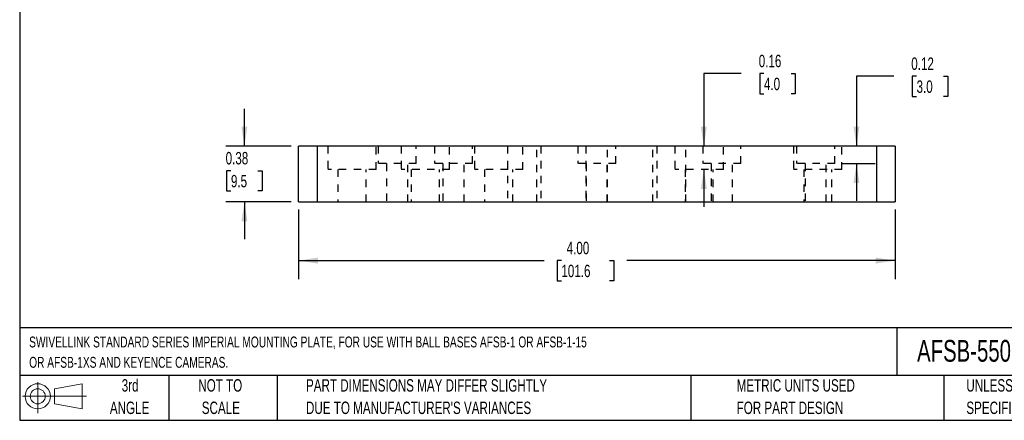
# Model space of a CAD drawing. Header units: inches. Extents: x 0.5 to 21.5, y 0.5 to 16.5.
# Tile 1 of 3: x 0.5 to 13.7, y 0.5 to 5.9. Entities that reach past the tile are written whole.
import ezdxf

# ---------------------------------------------------------------- set-up
doc = ezdxf.new("R2010")
doc.units = ezdxf.units.IN
doc.header["$LTSCALE"] = 2
doc.header["$MEASUREMENT"] = 0
doc.linetypes.add('HIDDEN', pattern=[0.075, 0.05, -0.025])
doc.layers.add('DIMENSIONS', color=140, linetype='Continuous', lineweight=25)
doc.layers.add('TEXT', color=140, linetype='Continuous', lineweight=25)
doc.layers.add('HIDDEN', color=102, linetype='HIDDEN')
doc.styles.add('SLDTEXTSTYLE0', font='TXT', dxfattribs={"width": 0.7})
doc.dimstyles.new('SLDDIMSTYLE11', dxfattribs={"dimtxt": 0.169922, "dimasz": 0.26, "dimexe": 0, "dimexo": 0.0625, "dimgap": 0.04248, "dimtad": 0, "dimtih": 1, "dimtoh": 1, "dimlfac": 0.5, "dimrnd": 1e-09, "dimdsep": 46, "dimtxsty": 'SLDTEXTSTYLE0', "dimsah": 1, "dimcen": 0.09, "dimadec": 0, "dimazin": 2, "dimtfac": 1, "dimtmove": 0, "dimatfit": 0, "dimfxl": 0, "dimfrac": 2, "dimtolj": 1, "dimtzin": 12, "dimarcsym": 0})
doc.dimstyles.new('SLDDIMSTYLE7', dxfattribs={"dimtxt": 0.169922, "dimasz": 0.26, "dimexe": 0, "dimexo": 0.0625, "dimgap": 0.04248, "dimtad": 0, "dimtih": 1, "dimtoh": 1, "dimlfac": 0.5, "dimrnd": 1e-09, "dimzin": 4, "dimdsep": 46, "dimtxsty": 'SLDTEXTSTYLE0', "dimsah": 1, "dimcen": 0.09, "dimadec": 0, "dimazin": 1, "dimtfac": 1, "dimtofl": 0, "dimtmove": 0, "dimatfit": 3, "dimfxl": 0, "dimfrac": 2, "dimtolj": 1, "dimtzin": 12, "dimarcsym": 0})

# ---------------------------------------------------------------- blocks, each defined once
blk = doc.blocks.new('Block11')
at = {"color": 7, "linetype": 'Continuous', "lineweight": 18}
for p, q in [((0.204, 0.418), (0.204, 0)), ((0.431, 0.328), (0.801, 0.396)), ((0.801, 0.396), (0.801, 0.058)), ((0.431, 0.126), (0.431, 0.328)), ((0, 0.227), (0.856, 0.227)), ((0.431, 0.126), (0.801, 0.058))]:
    blk.add_line(p, q, dxfattribs=at)
for radius in [0.169, 0.101]:
    blk.add_circle((0.204, 0.227), radius, dxfattribs=at)
blk = doc.blocks.new('Block12')
at = {"color": 7, "linetype": 'Continuous'}
blk.add_blockref('Block11', (0, 0), dxfattribs=at)
blk = doc.blocks.new('SW_NOTE_0')
at = {"layer": 'TEXT', "color": 0, "char_height": 0.14583, "attachment_point": 1, "style": 'SLDTEXTSTYLE0'}
for s, insert in [('SWIVELLINK STANDARD SERIES IMPERIAL MOUNTING PLATE, FOR USE WITH BALL BASES AFSB-1 OR AFSB-1-15', (0, 0.188)), ('OR AFSB-1XS AND KEYENCE CAMERAS.', (0, -0.085))]:
    blk.add_mtext(s, dxfattribs=dict(at, insert=insert))
blk = doc.blocks.new('SW_NOTE_0_2')
at = {"layer": 'TEXT', "color": 0, "char_height": 0.16667, "attachment_point": 1, "style": 'SLDTEXTSTYLE0'}
for s, insert in [('UNLESS OTHERWISE', (0, 0.215)), ('SPECIFIED UNITS ARE:', (0, -0.086))]:
    blk.add_mtext(s, dxfattribs=dict(at, insert=insert))
blk = doc.blocks.new('SW_NOTE_0_3')
at = {"layer": 'TEXT', "color": 0, "char_height": 0.16667, "attachment_point": 1, "style": 'SLDTEXTSTYLE0'}
for s, insert in [('PART DIMENSIONS MAY DIFFER SLIGHTLY', (0, 0.215)), ("DUE TO MANUFACTURER'S VARIANCES", (0, -0.086))]:
    blk.add_mtext(s, dxfattribs=dict(at, insert=insert))
blk = doc.blocks.new('SW_NOTE_0_4')
at = {"layer": 'TEXT', "color": 0, "char_height": 0.1667, "attachment_point": 2, "style": 'SLDTEXTSTYLE0'}
for s, insert in [('NOT TO', (0.414, 0.215)), ('SCALE', (0.422, -0.086))]:
    blk.add_mtext(s, dxfattribs=dict(at, insert=insert))
blk = doc.blocks.new('SW_NOTE_0_5')
at = {"layer": 'TEXT', "color": 0, "char_height": 0.1667, "attachment_point": 2, "style": 'SLDTEXTSTYLE0'}
for s, insert in [('3rd', (0.182, 0.215)), ('ANGLE', (0.175, -0.086))]:
    blk.add_mtext(s, dxfattribs=dict(at, insert=insert))
blk = doc.blocks.new('SW_NOTE_0_6')
at = {"layer": 'TEXT', "color": 0, "char_height": 0.16667, "attachment_point": 1, "style": 'SLDTEXTSTYLE0'}
for s, insert in [('METRIC UNITS USED', (0, 0.215)), ('FOR PART DESIGN', (0, -0.086))]:
    blk.add_mtext(s, dxfattribs=dict(at, insert=insert))
blk = doc.blocks.new('_D_30')
at = {"layer": 'DIMENSIONS'}
for p, q in [((3.514, 4.18), (3.514, 4.68)), ((4.14, 4.18), (3.264, 4.18)), ((3.333, 3.848), (3.276, 3.848)), ((3.276, 3.848), (3.276, 3.578)), ((3.696, 3.848), (3.753, 3.848)), ((3.753, 3.848), (3.753, 3.578)), ((3.276, 3.578), (3.333, 3.578)), ((3.753, 3.578), (3.696, 3.578)), ((4.14, 3.43), (3.264, 3.43)), ((3.514, 3.43), (3.514, 2.93))]:
    blk.add_line(p, q, dxfattribs=at)
for points in [[(3.514, 4.18), (3.554, 4.44), (3.474, 4.44)], [(3.514, 3.43), (3.474, 3.17), (3.554, 3.17)]]:
    blk.add_solid(points, dxfattribs=at)
at = {"layer": 'DIMENSIONS', "char_height": 0.1667, "attachment_point": 1, "style": 'SLDTEXTSTYLE0'}
for s, insert in [('0.38', (3.262, 4.101)), ('9.5', (3.333, 3.793))]:
    blk.add_mtext(s, dxfattribs=dict(at, insert=insert))
blk = doc.blocks.new('_D_31')
at = {"layer": 'DIMENSIONS'}
for p, q in [((4.24, 3.33), (4.24, 2.393)), ((12.24, 3.33), (12.24, 2.393)), ((4.24, 2.643), (7.535, 2.643)), ((7.765, 2.643), (7.708, 2.643)), ((7.708, 2.643), (7.708, 2.373)), ((8.411, 2.643), (8.468, 2.643)), ((8.468, 2.643), (8.468, 2.373)), ((12.24, 2.643), (8.642, 2.643)), ((7.708, 2.373), (7.765, 2.373)), ((8.468, 2.373), (8.411, 2.373))]:
    blk.add_line(p, q, dxfattribs=at)
for points in [[(4.24, 2.643), (4.5, 2.603), (4.5, 2.683)], [(12.24, 2.643), (11.98, 2.683), (11.98, 2.603)]]:
    blk.add_solid(points, dxfattribs=at)
at = {"layer": 'DIMENSIONS', "char_height": 0.1667, "attachment_point": 1, "style": 'SLDTEXTSTYLE0'}
for s, insert in [('4.00', (7.836, 2.896)), ('101.6', (7.765, 2.588))]:
    blk.add_mtext(s, dxfattribs=dict(at, insert=insert))
blk = doc.blocks.new('_D_32')
at = {"layer": 'DIMENSIONS'}
for p, q in [((12.223, 5.116), (11.723, 5.116)), ((11.723, 5.116), (11.723, 4.18)), ((12.529, 5.116), (12.472, 5.116)), ((12.472, 5.116), (12.472, 4.846)), ((12.892, 5.116), (12.949, 5.116)), ((12.949, 5.116), (12.949, 4.846)), ((12.472, 4.846), (12.529, 4.846)), ((12.949, 4.846), (12.892, 4.846)), ((11.533, 3.944), (11.973, 3.944)), ((11.723, 3.944), (11.723, 3.444))]:
    blk.add_line(p, q, dxfattribs=at)
for points in [[(11.723, 4.18), (11.763, 4.44), (11.683, 4.44)], [(11.723, 3.944), (11.683, 3.684), (11.763, 3.684)]]:
    blk.add_solid(points, dxfattribs=at)
at = {"layer": 'DIMENSIONS', "char_height": 0.1667, "attachment_point": 1, "style": 'SLDTEXTSTYLE0'}
for s, insert in [('0.12', (12.458, 5.369)), ('3.0', (12.529, 5.061))]:
    blk.add_mtext(s, dxfattribs=dict(at, insert=insert))
blk = doc.blocks.new('_D_33')
at = {"layer": 'DIMENSIONS'}
for p, q in [((10.176, 5.152), (9.676, 5.152)), ((9.676, 5.152), (9.676, 4.18)), ((10.482, 5.152), (10.425, 5.152)), ((10.425, 5.152), (10.425, 4.882)), ((10.846, 5.152), (10.903, 5.152)), ((10.903, 5.152), (10.903, 4.882)), ((10.425, 4.882), (10.482, 4.882)), ((10.903, 4.882), (10.846, 4.882)), ((9.676, 3.865), (9.676, 3.365))]:
    blk.add_line(p, q, dxfattribs=at)
for points in [[(9.676, 4.18), (9.716, 4.44), (9.636, 4.44)], [(9.676, 3.865), (9.636, 3.605), (9.716, 3.605)]]:
    blk.add_solid(points, dxfattribs=at)
at = {"layer": 'DIMENSIONS', "char_height": 0.1667, "attachment_point": 1, "style": 'SLDTEXTSTYLE0'}
for s, insert in [('0.16', (10.412, 5.405)), ('4.0', (10.482, 5.097))]:
    blk.add_mtext(s, dxfattribs=dict(at, insert=insert))

msp = doc.modelspace()

# ---------------------------------------------------------------- linework, layer by layer
for p, q in [((4.24, 3.43), (4.24, 4.18)), ((4.49, 4.18), (4.24, 4.18)), ((4.49, 4.18), (4.49, 3.43)), ((11.99, 4.18), (4.49, 4.18)), ((11.99, 4.18), (11.99, 3.43)), ((12.24, 4.18), (11.99, 4.18)), ((12.24, 4.18), (12.24, 3.43)), ((4.24, 3.43), (4.49, 3.43)), ((4.49, 3.43), (11.99, 3.43)), ((11.99, 3.43), (12.24, 3.43))]:
    msp.add_line(p, q)
at = {"layer": 'HIDDEN'}
for p, q in [((4.49, 4.18), (4.49, 3.43)), ((4.631, 4.18), (4.631, 3.865)), ((5.281, 3.865), (5.281, 4.18)), ((5.307, 4.18), (5.307, 3.944)), ((5.616, 4.18), (5.616, 3.865)), ((5.818, 3.944), (5.818, 4.18)), ((6.063, 4.18), (6.063, 3.944)), ((6.265, 3.865), (6.265, 4.18)), ((6.574, 3.944), (6.574, 4.18)), ((6.6, 4.18), (6.6, 3.865)), ((7.044, 4.18), (7.044, 3.43)), ((7.25, 3.865), (7.25, 4.18)), ((7.436, 3.43), (7.436, 4.18)), ((7.49, 4.18), (7.49, 3.43)), ((7.984, 4.18), (7.984, 3.944)), ((8.095, 4.18), (8.095, 3.43)), ((8.385, 3.43), (8.385, 4.18)), ((8.496, 3.944), (8.496, 4.18)), ((8.99, 3.43), (8.99, 4.18)), ((9.044, 4.18), (9.044, 3.43)), ((9.289, 4.18), (9.289, 3.865)), ((9.436, 3.43), (9.436, 4.18)), ((9.661, 4.18), (9.661, 3.944)), ((9.939, 3.865), (9.939, 4.18)), ((10.173, 3.944), (10.173, 4.18)), ((10.88, 4.18), (10.88, 3.865)), ((10.921, 4.18), (10.921, 3.944)), ((11.433, 3.944), (11.433, 4.18)), ((11.529, 3.865), (11.529, 4.18)), ((11.99, 4.18), (11.99, 3.43)), ((5.281, 3.865), (4.631, 3.865)), ((4.767, 3.865), (4.767, 3.43)), ((5.145, 3.43), (5.145, 3.865)), ((5.818, 3.944), (5.307, 3.944)), ((5.421, 3.944), (5.421, 3.43)), ((6.265, 3.865), (5.616, 3.865)), ((5.704, 3.43), (5.704, 3.944)), ((5.752, 3.865), (5.752, 3.43)), ((6.574, 3.944), (6.063, 3.944)), ((6.13, 3.43), (6.13, 3.865)), ((6.177, 3.944), (6.177, 3.43)), ((6.46, 3.43), (6.46, 3.944)), ((7.25, 3.865), (6.6, 3.865)), ((6.736, 3.865), (6.736, 3.43)), ((7.114, 3.43), (7.114, 3.865)), ((8.496, 3.944), (7.984, 3.944)), ((8.098, 3.944), (8.098, 3.43)), ((8.381, 3.43), (8.381, 3.944)), ((9.939, 3.865), (9.289, 3.865)), ((9.425, 3.865), (9.425, 3.43)), ((10.173, 3.944), (9.661, 3.944)), ((9.775, 3.944), (9.775, 3.43)), ((9.803, 3.43), (9.803, 3.865)), ((10.059, 3.43), (10.059, 3.944)), ((11.529, 3.865), (10.88, 3.865)), ((11.433, 3.944), (10.921, 3.944)), ((11.015, 3.865), (11.015, 3.43)), ((11.035, 3.944), (11.035, 3.43)), ((11.318, 3.43), (11.318, 3.944)), ((11.393, 3.43), (11.393, 3.865))]:
    msp.add_line(p, q, dxfattribs=at)
at = {"layer": 'TEXT'}
for p, q in [((0.5, 16.5), (0.5, 0.5)), ((21.5, 1.742), (0.5, 1.742)), ((12.264, 1.742), (12.264, 1.1)), ((21.5, 1.1), (0.5, 1.1)), ((2.5, 1.1), (2.5, 0.5)), ((3.954, 1.1), (3.954, 0.5)), ((9.5, 1.1), (9.5, 0.5)), ((12.896, 1.1), (12.896, 0.5)), ((0.5, 0.5), (21.5, 0.5))]:
    msp.add_line(p, q, dxfattribs=at)

# ---------------------------------------------------------------- block references
for name, p in [('SW_NOTE_0', (0.627, 1.436)), ('SW_NOTE_0_5', (1.799, 0.837)), ('Block12', (0.538, 0.595)), ('SW_NOTE_0_4', (2.776, 0.837)), ('SW_NOTE_0_3', (4.34, 0.837)), ('SW_NOTE_0_6', (10.116, 0.837)), ('SW_NOTE_0_2', (13.197, 0.837))]:
    msp.add_blockref(name, p, dxfattribs=at)

# ---------------------------------------------------------------- texts
at = {"layer": 'TEXT', "insert": (12.536, 1.578), "char_height": 0.29167, "attachment_point": 1, "style": 'SLDTEXTSTYLE0'}
msp.add_mtext('AFSB-550-K-CVIV', dxfattribs=at)

# ---------------------------------------------------------------- dimensions: what is measured, and where the dimension line sits
at = {"layer": 'DIMENSIONS'}
for base, p1, p2, angle, dimstyle, picture, middle in [((9.676, 4.18), (9.939, 3.865), (12.24, 4.18), 90, 'SLDDIMSTYLE11', '_D_33', (9.676, 5.152)), ((11.723, 4.18), (11.433, 3.944), (12.24, 4.18), 90, 'SLDDIMSTYLE11', '_D_32', (11.723, 5.116)), ((3.514470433, 3.430234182), (4.239738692, 4.180234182), (4.239738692, 3.430234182), 90, 'SLDDIMSTYLE11', '_D_30', (3.514470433, 3.847978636)), ((12.24, 2.643), (4.24, 3.43), (12.24, 3.43), 0, 'SLDDIMSTYLE7', '_D_31', (8.088, 2.643))]:
    dim = msp.add_linear_dim(base=base, p1=p1, p2=p2, angle=angle, dimstyle=dimstyle, dxfattribs=at)
    dim.commit()
    dim.dimension.update_dxf_attribs({"geometry": picture, "text_midpoint": middle, "dimtype": 160})

doc.saveas('drawing.dxf')
